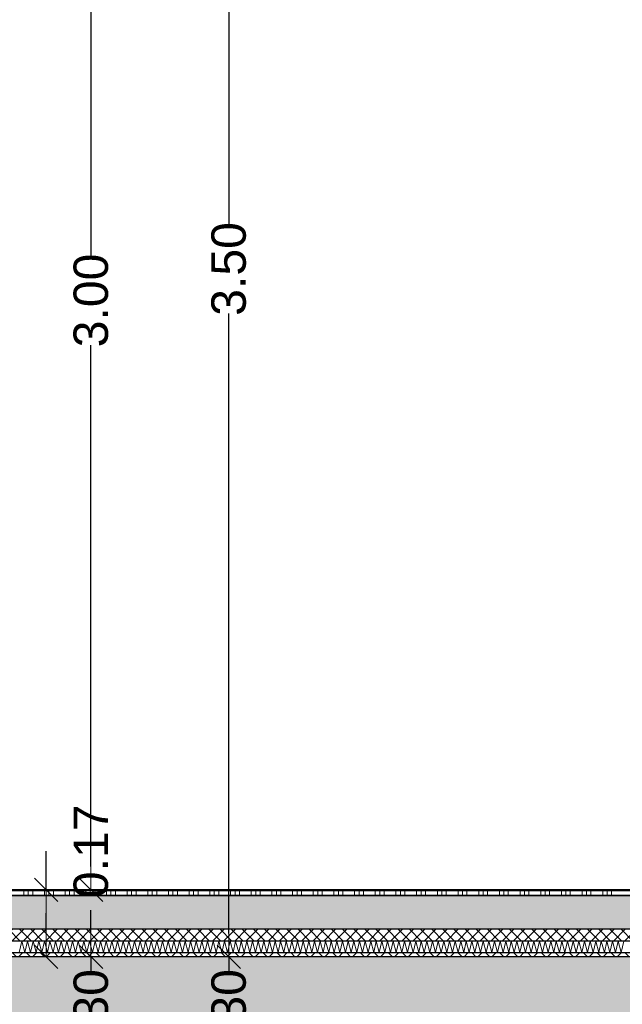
# Model space of a CAD drawing. Header units: metres. Extents: x -27.8 to 39.4, y -22.2 to 2.8.
# Tile 23 of 80: x 1.4 to 2.9, y -6.3 to -3.8. Entities that reach past the tile are written whole.
import ezdxf

# ---------------------------------------------------------------- set-up
doc = ezdxf.new("R2010")
doc.units = ezdxf.units.M
doc.header["$LTSCALE"] = 0.4
doc.header["$MEASUREMENT"] = 0
doc.layers.get('0').update_dxf_attribs({"color": 8, "lineweight": 9})
doc.layers.get('Defpoints').update_dxf_attribs({"color": 8, "lineweight": 9})
for name, color, linetype in [('Neubau_A-Decken', 8, 'Continuous'), ('Neubau_B-Bodenaufbau', 8, 'Continuous'), ('Neubau_T-Bemaßung', 8, 'Continuous')]:
    doc.layers.add(name, color=color, linetype=linetype)
doc.styles.add('ERSTELLTER_STIL_2', font='arial.ttf')
doc.dimstyles.new('ERSTELLTER_STIL__1', dxfattribs={"dimtxt": 0.0875, "dimasz": 0.059375, "dimexe": 0.18, "dimexo": 0.0625, "dimgap": 0, "dimtad": 1, "dimzin": 0, "dimdsep": 46, "dimtxsty": 'ERSTELLTER_STIL_2', "dimblk": 'ARROWHEAD_6', "dimblk1": 'ARROWHEAD_6', "dimblk2": 'ARROWHEAD_6', "dimcen": 0.09, "dimclrd": 7, "dimclre": 7, "dimclrt": 7, "dimazin": 0, "dimtfac": 1, "dimtdec": 4, "dimtmove": 0, "dimatfit": 3, "dimfxl": 1, "dimtolj": 1, "dimtzin": 0, "dimarcsym": 0})

# ---------------------------------------------------------------- blocks, each defined once
blk = doc.blocks.new('ARROWHEAD_6')
at = {"color": 0, "linetype": 'Continuous', "lineweight": 0}
for p, q in [((-0.5, -0.5), (0.5, 0.5)), ((0, 0), (-1, 0))]:
    blk.add_line(p, q, dxfattribs=at)
blk = doc.blocks.new('*D409')
at = {"layer": 'Defpoints', "color": 0, "linetype": 'Continuous', "transparency": 16777216}
for p in [(1.5934, -6.195), (23.73, -6.195), (23.73, -6.495)]:
    blk.add_point(p, dxfattribs=at)
at = {"layer": 'Neubau_T-Bemaßung', "linetype": 'Continuous', "lineweight": -2, "transparency": 16777216}
for p, q in [((1.5934, -6.1356), (1.5934, -6.0763)), ((23.6675, -6.195), (1.4134, -6.195)), ((1.5934, -6.195), (1.5934, -6.2317)), ((1.5934, -6.495), (1.5934, -6.4586)), ((23.6675, -6.495), (1.4134, -6.495)), ((1.5934, -6.5544), (1.5934, -6.6138))]:
    blk.add_line(p, q, dxfattribs=at)
at = {"layer": 'Neubau_T-Bemaßung', "linetype": 'Continuous', "lineweight": -2, "transparency": 16777216, "xscale": 0.059375, "yscale": 0.059375, "zscale": 0.059375}
for p, rotation in [((1.5934, -6.195), 270), ((1.5934, -6.495), 90)]:
    blk.add_blockref('ARROWHEAD_6', p, dxfattribs=dict(at, rotation=rotation))
at = {"layer": 'Neubau_T-Bemaßung', "linetype": 'Continuous', "transparency": 16777216, "insert": (1.5934, -6.3451), "char_height": 0.0875, "attachment_point": 5, "rotation": 90, "style": 'ERSTELLTER_STIL_2'}
blk.add_mtext('\\A1;0.30', dxfattribs=at)
blk = doc.blocks.new('*D410')
at = {"layer": 'Defpoints', "color": 0, "linetype": 'Continuous', "transparency": 16777216}
for p in [(1.4798, -6.025), (33.092, -6.025), (23.73, -6.195)]:
    blk.add_point(p, dxfattribs=at)
at = {"layer": 'Neubau_T-Bemaßung', "linetype": 'Continuous', "lineweight": -2, "transparency": 16777216}
for p, q in [((1.4798, -6.025), (1.4798, -5.9272)), ((33.0295, -6.025), (1.2998, -6.025)), ((1.4798, -6.1356), (1.4798, -6.0844)), ((23.6675, -6.195), (1.2998, -6.195))]:
    blk.add_line(p, q, dxfattribs=at)
at = {"layer": 'Neubau_T-Bemaßung', "linetype": 'Continuous', "lineweight": -2, "transparency": 16777216, "xscale": 0.059375, "yscale": 0.059375, "zscale": 0.059375}
for p, rotation in [((1.4798, -6.025), 90), ((1.4798, -6.195), 270)]:
    blk.add_blockref('ARROWHEAD_6', p, dxfattribs=dict(at, rotation=rotation))
at = {"layer": 'Neubau_T-Bemaßung', "linetype": 'Continuous', "transparency": 16777216, "insert": (1.5934, -5.9272), "char_height": 0.0875, "attachment_point": 5, "rotation": 90, "style": 'ERSTELLTER_STIL_2'}
blk.add_mtext('\\A1;0.17', dxfattribs=at)
blk = doc.blocks.new('*D411')
at = {"layer": 'Defpoints', "color": 0, "linetype": 'Continuous', "transparency": 16777216}
for p in [(1.5934, -3.025), (8.0525, -3.025), (33.092, -6.025)]:
    blk.add_point(p, dxfattribs=at)
at = {"layer": 'Neubau_T-Bemaßung', "linetype": 'Continuous', "lineweight": -2, "transparency": 16777216}
for p, q in [((7.99, -3.025), (1.4134, -3.025)), ((1.5934, -3.0844), (1.5934, -4.415)), ((1.5934, -5.9656), (1.5934, -4.642)), ((33.0295, -6.025), (1.4134, -6.025))]:
    blk.add_line(p, q, dxfattribs=at)
at = {"layer": 'Neubau_T-Bemaßung', "linetype": 'Continuous', "lineweight": -2, "transparency": 16777216, "xscale": 0.059375, "yscale": 0.059375, "zscale": 0.059375}
for p, rotation in [((1.5934, -3.025), 90), ((1.5934, -6.025), 270)]:
    blk.add_blockref('ARROWHEAD_6', p, dxfattribs=dict(at, rotation=rotation))
at = {"layer": 'Neubau_T-Bemaßung', "linetype": 'Continuous', "transparency": 16777216, "insert": (1.5934, -4.5285), "char_height": 0.0875, "attachment_point": 5, "rotation": 90, "style": 'ERSTELLTER_STIL_2'}
blk.add_mtext('\\A1;3.00', dxfattribs=at)
blk = doc.blocks.new('*D419')
at = {"layer": 'Defpoints', "color": 0, "linetype": 'Continuous', "transparency": 16777216}
for p in [(1.9434, -6.195), (23.73, -6.195), (23.73, -6.495)]:
    blk.add_point(p, dxfattribs=at)
at = {"layer": 'Neubau_T-Bemaßung', "linetype": 'Continuous', "lineweight": -2, "transparency": 16777216}
for p, q in [((1.9434, -6.1356), (1.9434, -6.0763)), ((23.6675, -6.195), (1.7634, -6.195)), ((1.9434, -6.195), (1.9434, -6.2317)), ((1.9434, -6.495), (1.9434, -6.4586)), ((23.6675, -6.495), (1.7634, -6.495)), ((1.9434, -6.5544), (1.9434, -6.6138))]:
    blk.add_line(p, q, dxfattribs=at)
at = {"layer": 'Neubau_T-Bemaßung', "linetype": 'Continuous', "lineweight": -2, "transparency": 16777216, "xscale": 0.059375, "yscale": 0.059375, "zscale": 0.059375}
for p, rotation in [((1.9434, -6.195), 270), ((1.9434, -6.495), 90)]:
    blk.add_blockref('ARROWHEAD_6', p, dxfattribs=dict(at, rotation=rotation))
at = {"layer": 'Neubau_T-Bemaßung', "linetype": 'Continuous', "transparency": 16777216, "insert": (1.9434, -6.3451), "char_height": 0.0875, "attachment_point": 5, "rotation": 90, "style": 'ERSTELLTER_STIL_2'}
blk.add_mtext('\\A1;0.30', dxfattribs=at)
blk = doc.blocks.new('*D420')
at = {"layer": 'Defpoints', "color": 0, "linetype": 'Continuous', "transparency": 16777216}
for p in [(1.9434, -2.695), (23.5, -2.695), (23.73, -6.195)]:
    blk.add_point(p, dxfattribs=at)
at = {"layer": 'Neubau_T-Bemaßung', "linetype": 'Continuous', "lineweight": -2, "transparency": 16777216}
for p, q in [((23.4375, -2.695), (1.7634, -2.695)), ((1.9434, -2.7544), (1.9434, -4.335)), ((1.9434, -6.1356), (1.9434, -4.562)), ((23.6675, -6.195), (1.7634, -6.195))]:
    blk.add_line(p, q, dxfattribs=at)
at = {"layer": 'Neubau_T-Bemaßung', "linetype": 'Continuous', "lineweight": -2, "transparency": 16777216, "xscale": 0.059375, "yscale": 0.059375, "zscale": 0.059375}
for p, rotation in [((1.9434, -2.695), 90), ((1.9434, -6.195), 270)]:
    blk.add_blockref('ARROWHEAD_6', p, dxfattribs=dict(at, rotation=rotation))
at = {"layer": 'Neubau_T-Bemaßung', "linetype": 'Continuous', "transparency": 16777216, "insert": (1.9434, -4.4485), "char_height": 0.0875, "attachment_point": 5, "rotation": 90, "style": 'ERSTELLTER_STIL_2'}
blk.add_mtext('\\A1;3.50', dxfattribs=at)

msp = doc.modelspace()

# ---------------------------------------------------------------- hatches: boundary and pattern name
at = {"layer": 'Neubau_A-Decken', "linetype": 'Continuous'}
h = msp.add_hatch(dxfattribs=at)
h.set_pattern_fill('BETON__STAHLBETON_0001', color=256, style=0, pattern_type=2)
h.set_pattern_definition([(45, (388.31789, -10.175), (-0.084852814, 0.084852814), []), (45, (388.27546, -10.13257), (-0.084852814, 0.084852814), [0.09, -0.03])])
h.paths.add_polyline_path([(-0.125, -6.495), (16.28, -6.495), (16.28, -6.195), (-0.125, -6.195)])
at = {"layer": 'Neubau_B-Bodenaufbau', "linetype": 'Continuous'}
h = msp.add_hatch(dxfattribs=at)
h.set_pattern_fill('BETON__UNBEWEHRT_0001', color=256, style=0, pattern_type=2)
h.set_pattern_definition([(45, (388.31789, -10.175), (-0.035355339, 0.035355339), [0.0375, -0.0125]), (45, (388.31789, -10.139645), (-0.035355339, 0.035355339), [0.0375, -0.0125])])
h.paths.add_polyline_path([(-0.125, -6.04), (-0.125, -6.125), (9.4, -6.125), (9.4, -6.04)])
h = msp.add_hatch(dxfattribs=at)
h.set_pattern_fill('DÄMMUNG__HART_2_0001', color=256, style=0, pattern_type=2)
h.set_pattern_definition([(45, (388.31789, -10.175), (-0.0141421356, 0.0141421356), []), (135, (388.31789, -10.175), (0.0141421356, 0.0141421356), [])])
h.paths.add_polyline_path([(-0.125, -6.125), (-0.125, -6.155), (9.4, -6.155), (9.4, -6.125)])
h = msp.add_hatch(dxfattribs=at)
h.set_pattern_fill('GUßASPHALT_0001', color=256, style=0, pattern_type=2)
h.set_pattern_definition([(45, (388.31789, -10.175), (-0.0176776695, 0.0176776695), []), (135, (388.31789, -10.175), (0.0176776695, 0.0176776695), [])])
h.paths.add_polyline_path([(-0.125, -6.195), (9.4, -6.195), (9.4, -6.185), (-0.125, -6.185)])

# ---------------------------------------------------------------- linework, layer by layer
at = {"layer": 'Neubau_A-Decken', "linetype": 'Continuous'}
msp.add_line((9.4, -6.195), (-0.125, -6.195), dxfattribs=at)
at = {"layer": 'Neubau_B-Bodenaufbau', "linetype": 'Continuous'}
for p, q in [((9.4, -6.04), (-0.125, -6.04)), ((9.4, -6.125), (-0.125, -6.125)), ((9.4, -6.155), (-0.125, -6.155)), ((9.4, -6.185), (-0.125, -6.185))]:
    msp.add_line(p, q, dxfattribs=at)
at = {"layer": 'Neubau_B-Bodenaufbau', "linetype": 'Continuous', "lineweight": 9}
for p, q in [((1.3929, -6.0275), (1.4454, -6.0275)), ((1.3929, -6.0387), (1.4454, -6.0387)), ((1.4229, -6.025), (1.4229, -6.0275)), ((1.4229, -6.0275), (1.4229, -6.04)), ((1.4341, -6.025), (1.4341, -6.0275)), ((1.4341, -6.0275), (1.4341, -6.04)), ((1.4454, -6.025), (1.4454, -6.0275)), ((1.4454, -6.0275), (1.4979, -6.0275)), ((1.4454, -6.0275), (1.4454, -6.04)), ((1.4454, -6.0387), (1.4979, -6.0387)), ((1.4754, -6.025), (1.4754, -6.0275)), ((1.4754, -6.0275), (1.4754, -6.04)), ((1.4866, -6.025), (1.4866, -6.0275)), ((1.4866, -6.0275), (1.4866, -6.04)), ((1.4979, -6.025), (1.4979, -6.0275)), ((1.4979, -6.0275), (1.5504, -6.0275)), ((1.4979, -6.0275), (1.4979, -6.04)), ((1.4979, -6.0387), (1.5504, -6.0387)), ((1.5279, -6.025), (1.5279, -6.0275)), ((1.5279, -6.0275), (1.5279, -6.04)), ((1.5391, -6.025), (1.5391, -6.0275)), ((1.5391, -6.0275), (1.5391, -6.04)), ((1.5504, -6.025), (1.5504, -6.0275)), ((1.5504, -6.0275), (1.6029, -6.0275)), ((1.5504, -6.0275), (1.5504, -6.04)), ((1.5504, -6.0387), (1.6029, -6.0387)), ((1.5804, -6.025), (1.5804, -6.0275)), ((1.5804, -6.0275), (1.5804, -6.04)), ((1.5916, -6.025), (1.5916, -6.0275)), ((1.5916, -6.0275), (1.5916, -6.04)), ((1.6029, -6.025), (1.6029, -6.0275)), ((1.6029, -6.0275), (1.6554, -6.0275)), ((1.6029, -6.0275), (1.6029, -6.04)), ((1.6029, -6.0387), (1.6554, -6.0387)), ((1.6329, -6.025), (1.6329, -6.0275)), ((1.6329, -6.0275), (1.6329, -6.04)), ((1.6441, -6.025), (1.6441, -6.0275)), ((1.6441, -6.0275), (1.6441, -6.04)), ((1.6554, -6.025), (1.6554, -6.0275)), ((1.6554, -6.0275), (1.7079, -6.0275)), ((1.6554, -6.0275), (1.6554, -6.04)), ((1.6554, -6.0387), (1.7079, -6.0387)), ((1.6854, -6.025), (1.6854, -6.0275)), ((1.6854, -6.0275), (1.6854, -6.04)), ((1.6966, -6.025), (1.6966, -6.0275)), ((1.6966, -6.0275), (1.6966, -6.04)), ((1.7079, -6.025), (1.7079, -6.0275)), ((1.7079, -6.0275), (1.7604, -6.0275)), ((1.7079, -6.0275), (1.7079, -6.04)), ((1.7079, -6.0387), (1.7604, -6.0387)), ((1.7379, -6.025), (1.7379, -6.0275)), ((1.7379, -6.0275), (1.7379, -6.04)), ((1.7491, -6.025), (1.7491, -6.0275)), ((1.7491, -6.0275), (1.7491, -6.04)), ((1.7604, -6.025), (1.7604, -6.0275)), ((1.7604, -6.0275), (1.8129, -6.0275)), ((1.7604, -6.0275), (1.7604, -6.04)), ((1.7604, -6.0387), (1.8129, -6.0387)), ((1.7904, -6.025), (1.7904, -6.0275)), ((1.7904, -6.0275), (1.7904, -6.04)), ((1.8016, -6.025), (1.8016, -6.0275)), ((1.8016, -6.0275), (1.8016, -6.04)), ((1.8129, -6.025), (1.8129, -6.0275)), ((1.8129, -6.0275), (1.8654, -6.0275)), ((1.8129, -6.0275), (1.8129, -6.04)), ((1.8129, -6.0387), (1.8654, -6.0387)), ((1.8429, -6.025), (1.8429, -6.0275)), ((1.8429, -6.0275), (1.8429, -6.04)), ((1.8541, -6.025), (1.8541, -6.0275)), ((1.8541, -6.0275), (1.8541, -6.04)), ((1.8654, -6.025), (1.8654, -6.0275)), ((1.8654, -6.0275), (1.9179, -6.0275)), ((1.8654, -6.0275), (1.8654, -6.04)), ((1.8654, -6.0387), (1.9179, -6.0387)), ((1.8954, -6.025), (1.8954, -6.0275)), ((1.8954, -6.0275), (1.8954, -6.04)), ((1.9066, -6.025), (1.9066, -6.0275)), ((1.9066, -6.0275), (1.9066, -6.04)), ((1.9179, -6.025), (1.9179, -6.0275)), ((1.9179, -6.0275), (1.9704, -6.0275)), ((1.9179, -6.0275), (1.9179, -6.04)), ((1.9179, -6.0387), (1.9704, -6.0387)), ((1.9479, -6.025), (1.9479, -6.0275)), ((1.9479, -6.0275), (1.9479, -6.04)), ((1.9591, -6.025), (1.9591, -6.0275)), ((1.9591, -6.0275), (1.9591, -6.04)), ((1.9704, -6.025), (1.9704, -6.0275)), ((1.9704, -6.0275), (2.0229, -6.0275)), ((1.9704, -6.0275), (1.9704, -6.04)), ((1.9704, -6.0387), (2.0229, -6.0387)), ((2.0004, -6.025), (2.0004, -6.0275)), ((2.0004, -6.0275), (2.0004, -6.04)), ((2.0116, -6.025), (2.0116, -6.0275)), ((2.0116, -6.0275), (2.0116, -6.04)), ((2.0229, -6.025), (2.0229, -6.0275)), ((2.0229, -6.0275), (2.0754, -6.0275)), ((2.0229, -6.0275), (2.0229, -6.04)), ((2.0229, -6.0387), (2.0754, -6.0387)), ((2.0529, -6.025), (2.0529, -6.0275)), ((2.0529, -6.0275), (2.0529, -6.04)), ((2.0641, -6.025), (2.0641, -6.0275)), ((2.0641, -6.0275), (2.0641, -6.04)), ((2.0754, -6.025), (2.0754, -6.0275)), ((2.0754, -6.0275), (2.1279, -6.0275)), ((2.0754, -6.0275), (2.0754, -6.04)), ((2.0754, -6.0387), (2.1279, -6.0387)), ((2.1054, -6.025), (2.1054, -6.0275)), ((2.1054, -6.0275), (2.1054, -6.04)), ((2.1166, -6.025), (2.1166, -6.0275)), ((2.1166, -6.0275), (2.1166, -6.04)), ((2.1279, -6.025), (2.1279, -6.0275)), ((2.1279, -6.0275), (2.1804, -6.0275)), ((2.1279, -6.0275), (2.1279, -6.04)), ((2.1279, -6.0387), (2.1804, -6.0387)), ((2.1579, -6.025), (2.1579, -6.0275)), ((2.1579, -6.0275), (2.1579, -6.04)), ((2.1691, -6.025), (2.1691, -6.0275)), ((2.1691, -6.0275), (2.1691, -6.04)), ((2.1804, -6.025), (2.1804, -6.0275)), ((2.1804, -6.0275), (2.2329, -6.0275)), ((2.1804, -6.0275), (2.1804, -6.04)), ((2.1804, -6.0387), (2.2329, -6.0387)), ((2.2104, -6.025), (2.2104, -6.0275)), ((2.2104, -6.0275), (2.2104, -6.04)), ((2.2216, -6.025), (2.2216, -6.0275)), ((2.2216, -6.0275), (2.2216, -6.04)), ((2.2329, -6.025), (2.2329, -6.0275)), ((2.2329, -6.0275), (2.2854, -6.0275)), ((2.2329, -6.0275), (2.2329, -6.04)), ((2.2329, -6.0387), (2.2854, -6.0387)), ((2.2629, -6.025), (2.2629, -6.0275)), ((2.2629, -6.0275), (2.2629, -6.04)), ((2.2741, -6.025), (2.2741, -6.0275)), ((2.2741, -6.0275), (2.2741, -6.04)), ((2.2854, -6.025), (2.2854, -6.0275)), ((2.2854, -6.0275), (2.3379, -6.0275)), ((2.2854, -6.0275), (2.2854, -6.04)), ((2.2854, -6.0387), (2.3379, -6.0387)), ((2.3154, -6.025), (2.3154, -6.0275)), ((2.3154, -6.0275), (2.3154, -6.04)), ((2.3266, -6.025), (2.3266, -6.0275)), ((2.3266, -6.0275), (2.3266, -6.04)), ((2.3379, -6.025), (2.3379, -6.0275)), ((2.3379, -6.0275), (2.3904, -6.0275)), ((2.3379, -6.0275), (2.3379, -6.04)), ((2.3379, -6.0387), (2.3904, -6.0387)), ((2.3679, -6.025), (2.3679, -6.0275)), ((2.3679, -6.0275), (2.3679, -6.04)), ((2.3791, -6.025), (2.3791, -6.0275)), ((2.3791, -6.0275), (2.3791, -6.04)), ((2.3904, -6.025), (2.3904, -6.0275)), ((2.3904, -6.0275), (2.4429, -6.0275)), ((2.3904, -6.0275), (2.3904, -6.04)), ((2.3904, -6.0387), (2.4429, -6.0387)), ((2.4204, -6.025), (2.4204, -6.0275)), ((2.4204, -6.0275), (2.4204, -6.04)), ((2.4316, -6.025), (2.4316, -6.0275)), ((2.4316, -6.0275), (2.4316, -6.04)), ((2.4429, -6.025), (2.4429, -6.0275)), ((2.4429, -6.0275), (2.4954, -6.0275)), ((2.4429, -6.0275), (2.4429, -6.04)), ((2.4429, -6.0387), (2.4954, -6.0387)), ((2.4729, -6.025), (2.4729, -6.0275)), ((2.4729, -6.0275), (2.4729, -6.04)), ((2.4841, -6.025), (2.4841, -6.0275)), ((2.4841, -6.0275), (2.4841, -6.04)), ((2.4954, -6.025), (2.4954, -6.0275)), ((2.4954, -6.0275), (2.5479, -6.0275)), ((2.4954, -6.0275), (2.4954, -6.04)), ((2.4954, -6.0387), (2.5479, -6.0387)), ((2.5254, -6.025), (2.5254, -6.0275)), ((2.5254, -6.0275), (2.5254, -6.04)), ((2.5366, -6.025), (2.5366, -6.0275)), ((2.5366, -6.0275), (2.5366, -6.04)), ((2.5479, -6.025), (2.5479, -6.0275)), ((2.5479, -6.0275), (2.6004, -6.0275)), ((2.5479, -6.0275), (2.5479, -6.04)), ((2.5479, -6.0387), (2.6004, -6.0387)), ((2.5779, -6.025), (2.5779, -6.0275)), ((2.5779, -6.0275), (2.5779, -6.04)), ((2.5891, -6.025), (2.5891, -6.0275)), ((2.5891, -6.0275), (2.5891, -6.04)), ((2.6004, -6.025), (2.6004, -6.0275)), ((2.6004, -6.0275), (2.6529, -6.0275)), ((2.6004, -6.0275), (2.6004, -6.04)), ((2.6004, -6.0387), (2.6529, -6.0387)), ((2.6304, -6.025), (2.6304, -6.0275)), ((2.6304, -6.0275), (2.6304, -6.04)), ((2.6416, -6.025), (2.6416, -6.0275)), ((2.6416, -6.0275), (2.6416, -6.04)), ((2.6529, -6.025), (2.6529, -6.0275)), ((2.6529, -6.0275), (2.7054, -6.0275)), ((2.6529, -6.0275), (2.6529, -6.04)), ((2.6529, -6.0387), (2.7054, -6.0387)), ((2.6829, -6.025), (2.6829, -6.0275)), ((2.6829, -6.0275), (2.6829, -6.04)), ((2.6941, -6.025), (2.6941, -6.0275)), ((2.6941, -6.0275), (2.6941, -6.04)), ((2.7054, -6.025), (2.7054, -6.0275)), ((2.7054, -6.0275), (2.7579, -6.0275)), ((2.7054, -6.0275), (2.7054, -6.04)), ((2.7054, -6.0387), (2.7579, -6.0387)), ((2.7354, -6.025), (2.7354, -6.0275)), ((2.7354, -6.0275), (2.7354, -6.04)), ((2.7466, -6.025), (2.7466, -6.0275)), ((2.7466, -6.0275), (2.7466, -6.04)), ((2.7579, -6.025), (2.7579, -6.0275)), ((2.7579, -6.0275), (2.8104, -6.0275)), ((2.7579, -6.0275), (2.7579, -6.04)), ((2.7579, -6.0387), (2.8104, -6.0387)), ((2.7879, -6.025), (2.7879, -6.0275)), ((2.7879, -6.0275), (2.7879, -6.04)), ((2.7991, -6.025), (2.7991, -6.0275)), ((2.7991, -6.0275), (2.7991, -6.04)), ((2.8104, -6.025), (2.8104, -6.0275)), ((2.8104, -6.0275), (2.8629, -6.0275)), ((2.8104, -6.0275), (2.8104, -6.04)), ((2.8104, -6.0387), (2.8629, -6.0387)), ((2.8404, -6.025), (2.8404, -6.0275)), ((2.8404, -6.0275), (2.8404, -6.04)), ((2.8516, -6.025), (2.8516, -6.0275)), ((2.8516, -6.0275), (2.8516, -6.04)), ((2.8629, -6.025), (2.8629, -6.0275)), ((2.8629, -6.0275), (2.9154, -6.0275)), ((2.8629, -6.0275), (2.8629, -6.04)), ((2.8629, -6.0387), (2.9154, -6.0387)), ((2.8929, -6.025), (2.8929, -6.0275)), ((2.8929, -6.0275), (2.8929, -6.04)), ((2.9041, -6.025), (2.9041, -6.0275)), ((2.9041, -6.0275), (2.9041, -6.04)), ((2.9154, -6.025), (2.9154, -6.0275)), ((2.9154, -6.0275), (2.9679, -6.0275)), ((2.9154, -6.0275), (2.9154, -6.04)), ((2.9154, -6.0387), (2.9679, -6.0387)), ((1.4113, -6.1843), (1.4179, -6.1557)), ((1.4179, -6.1557), (1.4255, -6.1843)), ((1.4255, -6.1843), (1.4322, -6.1557)), ((1.4322, -6.1557), (1.4398, -6.1843)), ((1.4398, -6.1843), (1.4465, -6.1557)), ((1.4465, -6.1557), (1.4541, -6.1843)), ((1.4541, -6.1843), (1.4607, -6.1557)), ((1.4607, -6.1557), (1.4684, -6.1843)), ((1.4684, -6.1843), (1.475, -6.1557)), ((1.475, -6.1557), (1.4827, -6.1843)), ((1.4827, -6.1843), (1.4893, -6.1557)), ((1.4893, -6.1557), (1.497, -6.1843)), ((1.497, -6.1843), (1.5036, -6.1557)), ((1.5036, -6.1557), (1.5113, -6.1843)), ((1.5113, -6.1843), (1.5179, -6.1557)), ((1.5179, -6.1557), (1.5255, -6.1843)), ((1.5255, -6.1843), (1.5322, -6.1557)), ((1.5322, -6.1557), (1.5398, -6.1843)), ((1.5398, -6.1843), (1.5465, -6.1557)), ((1.5465, -6.1557), (1.5541, -6.1843)), ((1.5541, -6.1843), (1.5607, -6.1557)), ((1.5607, -6.1557), (1.5684, -6.1843)), ((1.5684, -6.1843), (1.575, -6.1557)), ((1.575, -6.1557), (1.5827, -6.1843)), ((1.5827, -6.1843), (1.5893, -6.1557)), ((1.5893, -6.1557), (1.597, -6.1843)), ((1.597, -6.1843), (1.6036, -6.1557)), ((1.6036, -6.1557), (1.6113, -6.1843)), ((1.6113, -6.1843), (1.6179, -6.1557)), ((1.6179, -6.1557), (1.6255, -6.1843)), ((1.6255, -6.1843), (1.6322, -6.1557)), ((1.6322, -6.1557), (1.6398, -6.1843)), ((1.6398, -6.1843), (1.6465, -6.1557)), ((1.6465, -6.1557), (1.6541, -6.1843)), ((1.6541, -6.1843), (1.6607, -6.1557)), ((1.6607, -6.1557), (1.6684, -6.1843)), ((1.6684, -6.1843), (1.675, -6.1557)), ((1.675, -6.1557), (1.6827, -6.1843)), ((1.6827, -6.1843), (1.6893, -6.1557)), ((1.6893, -6.1557), (1.697, -6.1843)), ((1.697, -6.1843), (1.7036, -6.1557)), ((1.7036, -6.1557), (1.7113, -6.1843)), ((1.7113, -6.1843), (1.7179, -6.1557)), ((1.7179, -6.1557), (1.7255, -6.1843)), ((1.7255, -6.1843), (1.7322, -6.1557)), ((1.7322, -6.1557), (1.7398, -6.1843)), ((1.7398, -6.1843), (1.7465, -6.1557)), ((1.7465, -6.1557), (1.7541, -6.1843)), ((1.7541, -6.1843), (1.7607, -6.1557)), ((1.7607, -6.1557), (1.7684, -6.1843)), ((1.7684, -6.1843), (1.775, -6.1557)), ((1.775, -6.1557), (1.7827, -6.1843)), ((1.7827, -6.1843), (1.7893, -6.1557)), ((1.7893, -6.1557), (1.797, -6.1843)), ((1.797, -6.1843), (1.8036, -6.1557)), ((1.8036, -6.1557), (1.8113, -6.1843)), ((1.8113, -6.1843), (1.8179, -6.1557)), ((1.8179, -6.1557), (1.8255, -6.1843)), ((1.8255, -6.1843), (1.8322, -6.1557)), ((1.8322, -6.1557), (1.8398, -6.1843)), ((1.8398, -6.1843), (1.8465, -6.1557)), ((1.8465, -6.1557), (1.8541, -6.1843)), ((1.8541, -6.1843), (1.8607, -6.1557)), ((1.8607, -6.1557), (1.8684, -6.1843)), ((1.8684, -6.1843), (1.875, -6.1557)), ((1.875, -6.1557), (1.8827, -6.1843)), ((1.8827, -6.1843), (1.8893, -6.1557)), ((1.8893, -6.1557), (1.897, -6.1843)), ((1.897, -6.1843), (1.9036, -6.1557)), ((1.9036, -6.1557), (1.9113, -6.1843)), ((1.9113, -6.1843), (1.9179, -6.1557)), ((1.9179, -6.1557), (1.9255, -6.1843)), ((1.9255, -6.1843), (1.9322, -6.1557)), ((1.9322, -6.1557), (1.9398, -6.1843)), ((1.9398, -6.1843), (1.9465, -6.1557)), ((1.9465, -6.1557), (1.9541, -6.1843)), ((1.9541, -6.1843), (1.9607, -6.1557)), ((1.9607, -6.1557), (1.9684, -6.1843)), ((1.9684, -6.1843), (1.975, -6.1557)), ((1.975, -6.1557), (1.9827, -6.1843)), ((1.9827, -6.1843), (1.9893, -6.1557)), ((1.9893, -6.1557), (1.997, -6.1843)), ((1.997, -6.1843), (2.0036, -6.1557)), ((2.0036, -6.1557), (2.0113, -6.1843)), ((2.0113, -6.1843), (2.0179, -6.1557)), ((2.0179, -6.1557), (2.0255, -6.1843)), ((2.0255, -6.1843), (2.0322, -6.1557)), ((2.0322, -6.1557), (2.0398, -6.1843)), ((2.0398, -6.1843), (2.0465, -6.1557)), ((2.0465, -6.1557), (2.0541, -6.1843)), ((2.0541, -6.1843), (2.0607, -6.1557)), ((2.0607, -6.1557), (2.0684, -6.1843)), ((2.0684, -6.1843), (2.075, -6.1557)), ((2.075, -6.1557), (2.0827, -6.1843)), ((2.0827, -6.1843), (2.0893, -6.1557)), ((2.0893, -6.1557), (2.097, -6.1843)), ((2.097, -6.1843), (2.1036, -6.1557)), ((2.1036, -6.1557), (2.1113, -6.1843)), ((2.1113, -6.1843), (2.1179, -6.1557)), ((2.1179, -6.1557), (2.1255, -6.1843)), ((2.1255, -6.1843), (2.1322, -6.1557)), ((2.1322, -6.1557), (2.1398, -6.1843)), ((2.1398, -6.1843), (2.1465, -6.1557)), ((2.1465, -6.1557), (2.1541, -6.1843)), ((2.1541, -6.1843), (2.1607, -6.1557)), ((2.1607, -6.1557), (2.1684, -6.1843)), ((2.1684, -6.1843), (2.175, -6.1557)), ((2.175, -6.1557), (2.1827, -6.1843)), ((2.1827, -6.1843), (2.1893, -6.1557)), ((2.1893, -6.1557), (2.197, -6.1843)), ((2.197, -6.1843), (2.2036, -6.1557)), ((2.2036, -6.1557), (2.2113, -6.1843)), ((2.2113, -6.1843), (2.2179, -6.1557)), ((2.2179, -6.1557), (2.2255, -6.1843)), ((2.2255, -6.1843), (2.2322, -6.1557)), ((2.2322, -6.1557), (2.2398, -6.1843)), ((2.2398, -6.1843), (2.2465, -6.1557)), ((2.2465, -6.1557), (2.2541, -6.1843)), ((2.2541, -6.1843), (2.2607, -6.1557)), ((2.2607, -6.1557), (2.2684, -6.1843)), ((2.2684, -6.1843), (2.275, -6.1557)), ((2.275, -6.1557), (2.2827, -6.1843)), ((2.2827, -6.1843), (2.2893, -6.1557)), ((2.2893, -6.1557), (2.297, -6.1843)), ((2.297, -6.1843), (2.3036, -6.1557)), ((2.3036, -6.1557), (2.3113, -6.1843)), ((2.3113, -6.1843), (2.3179, -6.1557)), ((2.3179, -6.1557), (2.3255, -6.1843)), ((2.3255, -6.1843), (2.3322, -6.1557)), ((2.3322, -6.1557), (2.3398, -6.1843)), ((2.3398, -6.1843), (2.3465, -6.1557)), ((2.3465, -6.1557), (2.3541, -6.1843)), ((2.3541, -6.1843), (2.3607, -6.1557)), ((2.3607, -6.1557), (2.3684, -6.1843)), ((2.3684, -6.1843), (2.375, -6.1557)), ((2.375, -6.1557), (2.3827, -6.1843)), ((2.3827, -6.1843), (2.3893, -6.1557)), ((2.3893, -6.1557), (2.397, -6.1843)), ((2.397, -6.1843), (2.4036, -6.1557)), ((2.4036, -6.1557), (2.4113, -6.1843)), ((2.4113, -6.1843), (2.4179, -6.1557)), ((2.4179, -6.1557), (2.4255, -6.1843)), ((2.4255, -6.1843), (2.4322, -6.1557)), ((2.4322, -6.1557), (2.4398, -6.1843)), ((2.4398, -6.1843), (2.4465, -6.1557)), ((2.4465, -6.1557), (2.4541, -6.1843)), ((2.4541, -6.1843), (2.4607, -6.1557)), ((2.4607, -6.1557), (2.4684, -6.1843)), ((2.4684, -6.1843), (2.475, -6.1557)), ((2.475, -6.1557), (2.4827, -6.1843)), ((2.4827, -6.1843), (2.4893, -6.1557)), ((2.4893, -6.1557), (2.497, -6.1843)), ((2.497, -6.1843), (2.5036, -6.1557)), ((2.5036, -6.1557), (2.5113, -6.1843)), ((2.5113, -6.1843), (2.5179, -6.1557)), ((2.5179, -6.1557), (2.5255, -6.1843)), ((2.5255, -6.1843), (2.5322, -6.1557)), ((2.5322, -6.1557), (2.5398, -6.1843)), ((2.5398, -6.1843), (2.5465, -6.1557)), ((2.5465, -6.1557), (2.5541, -6.1843)), ((2.5541, -6.1843), (2.5607, -6.1557)), ((2.5607, -6.1557), (2.5684, -6.1843)), ((2.5684, -6.1843), (2.575, -6.1557)), ((2.575, -6.1557), (2.5827, -6.1843)), ((2.5827, -6.1843), (2.5893, -6.1557)), ((2.5893, -6.1557), (2.597, -6.1843)), ((2.597, -6.1843), (2.6036, -6.1557)), ((2.6036, -6.1557), (2.6113, -6.1843)), ((2.6113, -6.1843), (2.6179, -6.1557)), ((2.6179, -6.1557), (2.6255, -6.1843)), ((2.6255, -6.1843), (2.6322, -6.1557)), ((2.6322, -6.1557), (2.6398, -6.1843)), ((2.6398, -6.1843), (2.6465, -6.1557)), ((2.6465, -6.1557), (2.6541, -6.1843)), ((2.6541, -6.1843), (2.6607, -6.1557)), ((2.6607, -6.1557), (2.6684, -6.1843)), ((2.6684, -6.1843), (2.675, -6.1557)), ((2.675, -6.1557), (2.6827, -6.1843)), ((2.6827, -6.1843), (2.6893, -6.1557)), ((2.6893, -6.1557), (2.697, -6.1843)), ((2.697, -6.1843), (2.7036, -6.1557)), ((2.7036, -6.1557), (2.7113, -6.1843)), ((2.7113, -6.1843), (2.7179, -6.1557)), ((2.7179, -6.1557), (2.7255, -6.1843)), ((2.7255, -6.1843), (2.7322, -6.1557)), ((2.7322, -6.1557), (2.7398, -6.1843)), ((2.7398, -6.1843), (2.7465, -6.1557)), ((2.7465, -6.1557), (2.7541, -6.1843)), ((2.7541, -6.1843), (2.7607, -6.1557)), ((2.7607, -6.1557), (2.7684, -6.1843)), ((2.7684, -6.1843), (2.775, -6.1557)), ((2.775, -6.1557), (2.7827, -6.1843)), ((2.7827, -6.1843), (2.7893, -6.1557)), ((2.7893, -6.1557), (2.797, -6.1843)), ((2.797, -6.1843), (2.8036, -6.1557)), ((2.8036, -6.1557), (2.8113, -6.1843)), ((2.8113, -6.1843), (2.8179, -6.1557)), ((2.8179, -6.1557), (2.8255, -6.1843)), ((2.8255, -6.1843), (2.8322, -6.1557)), ((2.8322, -6.1557), (2.8398, -6.1843)), ((2.8398, -6.1843), (2.8465, -6.1557)), ((2.8465, -6.1557), (2.8541, -6.1843)), ((2.8541, -6.1843), (2.8607, -6.1557)), ((2.8607, -6.1557), (2.8684, -6.1843)), ((2.8684, -6.1843), (2.875, -6.1557)), ((2.875, -6.1557), (2.8827, -6.1843)), ((2.8827, -6.1843), (2.8893, -6.1557)), ((2.8893, -6.1557), (2.897, -6.1843)), ((2.897, -6.1843), (2.9036, -6.1557)), ((2.9036, -6.1557), (2.9113, -6.1843)), ((2.9113, -6.1843), (2.9179, -6.1557)), ((2.9179, -6.1557), (2.9255, -6.1843)), ((2.9255, -6.1843), (2.9322, -6.1557)), ((2.9322, -6.1557), (2.9398, -6.1843)), ((2.9398, -6.1843), (2.9465, -6.1557))]:
    msp.add_line(p, q, dxfattribs=at)
at = {"layer": 'Neubau_B-Bodenaufbau', "linetype": 'Continuous', "flags": 128}
msp.add_lwpolyline([(9.4, -6.025), (4.075, -6.025), (4.0749, -6.025), (4.0051, -6.025), (4.005, -6.025), (-0.125, -6.025)], dxfattribs=at)

# ---------------------------------------------------------------- dimensions: what is measured, and where the dimension line sits
at = {"layer": 'Neubau_T-Bemaßung', "linetype": 'Continuous'}
for base, p1, p2, picture, middle in [((1.9434, -2.695), (23.73, -6.195), (23.5, -2.695), '*D420', (1.9434, -4.4485)), ((1.5934, -3.025), (33.092, -6.025), (8.0525, -3.025), '*D411', (1.5934, -4.5285)), ((1.4798, -6.025), (23.73, -6.195), (33.092, -6.025), '*D410', (1.5934, -5.9272)), ((1.5934, -6.195), (23.73, -6.495), (23.73, -6.195), '*D409', (1.5934, -6.3451)), ((1.9434, -6.195), (23.73, -6.495), (23.73, -6.195), '*D419', (1.9434, -6.3451))]:
    dim = msp.add_linear_dim(base=base, p1=p1, p2=p2, angle=90, dimstyle='ERSTELLTER_STIL__1', override={"dimclrd": 256, "dimclre": 256, "dimclrt": 256}, dxfattribs=at)
    dim.commit()
    dim.dimension.update_dxf_attribs({"geometry": picture, "text_midpoint": middle, "dimtype": 160, "text_rotation": 90})

doc.saveas('drawing.dxf')
